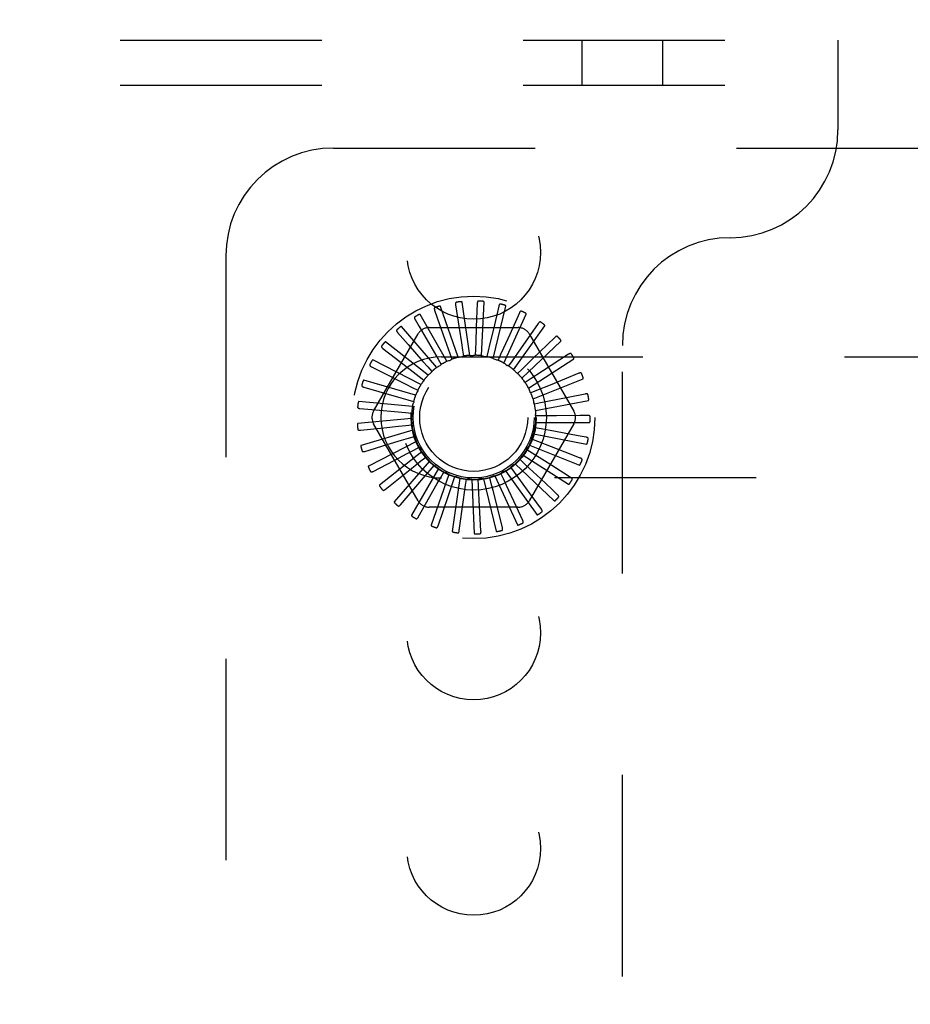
# Model space of a CAD drawing. Header units: inches. Extents: x 0 to 85, y 0 to 55.
# Tile 51 of 55: x 77.5 to 79.6, y 46.7 to 49. Entities that reach past the tile are written whole.
import ezdxf

# ---------------------------------------------------------------- set-up
doc = ezdxf.new("R2010")
doc.units = ezdxf.units.IN
doc.header["$LTSCALE"] = 4.675
doc.header["$MEASUREMENT"] = 0
doc.linetypes.add('HIDDEN', pattern=[0.2, 0.1, -0.1])
doc.layers.get('0').update_dxf_attribs({"linetype": 'CONTINUOUS'})
doc.layers.add('DEFAULT_2', color=8, linetype='HIDDEN')
doc.layers.add('DIMENSIONS', color=7, linetype='CONTINUOUS')
doc.styles.get("Standard").update_dxf_attribs({"font": 'arial.ttf'})
doc.dimstyles.new('DIMSTYLE_1', dxfattribs={"dimtxt": 0.375, "dimasz": 0.5, "dimexe": 0.09, "dimexo": 0.07, "dimgap": 0.0375, "dimtad": 0, "dimtih": 1, "dimtoh": 1, "dimzin": 4, "dimdsep": 46, "dimtxsty": 'Standard', "dimblk": '_FILLED', "dimblk1": '_FILLED', "dimblk2": '_FILLED', "dimcen": 0.09, "dimadec": 3, "dimazin": 1, "dimtfac": 1, "dimtdec": 3, "dimtofl": 0, "dimtmove": 0, "dimatfit": 3, "dimldrblk": '_FILLED', "dimfxl": 0, "dimtolj": 1, "dimtzin": 4, "dimarcsym": 0})

# ---------------------------------------------------------------- blocks, each defined once
blk = doc.blocks.new('_FILLED')
at = {"color": 0, "linetype": 'ByBlock'}
blk.add_solid([(0, 0), (-1, 0.2), (-1, -0.2)], dxfattribs=at)
blk = doc.blocks.new('*D11')
at = {"layer": 'DIMENSIONS', "color": 2, "linetype": 'Continuous'}
for p, q in [((81.8574, 51.824), (82.8743, 51.824)), ((82.4243, 51.824), (82.4243, 49.574)), ((82.4243, 46.574), (82.4243, 48.824)), ((71.9324, 46.574), (82.8743, 46.574))]:
    blk.add_line(p, q, dxfattribs=at)
at = {"layer": 'DIMENSIONS', "color": 2, "linetype": 'Continuous', "xscale": 0.5, "yscale": 0.5, "zscale": 0.5}
for p, rotation in [((82.4243, 51.824), 90), ((82.4243, 46.574), 270)]:
    blk.add_blockref('_FILLED', p, dxfattribs=dict(at, rotation=rotation))
at = {"layer": 'DIMENSIONS', "color": 2, "linetype": 'Continuous', "insert": (82.4243, 49.3865), "char_height": 0.375, "width": 1.019052, "attachment_point": 2, "line_spacing_factor": 0.9}
blk.add_mtext('5.25', dxfattribs=at)

msp = doc.modelspace()

# ---------------------------------------------------------------- linework, layer by layer
at = {"layer": 'DEFAULT_2', "color": 8, "linetype": 'HIDDEN'}
for p, q in [((63.7374, 48.949042), (79.4274, 48.949042)), ((78.83365, 48.845042), (78.83365, 48.949042)), ((79.02115, 48.845042), (79.02115, 48.949042)), ((79.4274, 48.949042), (79.4274, 48.741042)), ((63.7374, 48.845042), (79.4274, 48.845042)), ((78.2574, 48.699042), (81.5074, 48.699042)), ((78.0074, 48.449042), (78.0074, 44.699042)), ((78.573249, 48.218003), (78.555464, 48.341699)), ((78.590653, 48.338506), (78.588443, 48.283954)), ((78.600659, 48.217133), (78.606605, 48.34196)), ((78.491771, 48.322629), (78.497964, 48.305143)), ((78.54617, 48.213669), (78.505296, 48.331765)), ((78.540454, 48.335289), (78.548608, 48.281305)), ((78.627409, 48.211091), (78.656872, 48.332537)), ((78.640554, 48.332165), (78.62806, 48.279017)), ((78.688353, 48.316494), (78.666027, 48.266672)), ((78.446363, 48.300985), (78.455754, 48.284987)), ((78.5204, 48.204289), (78.457915, 48.312515)), ((78.497964, 48.305143), (78.515832, 48.254665)), ((78.652533, 48.200097), (78.704446, 48.313772)), ((78.732323, 48.292061), (78.690918, 48.233039)), ((78.405872, 48.271139), (78.430137, 48.243538)), ((78.496871, 48.190202), (78.415033, 48.284647)), ((78.455754, 48.284987), (78.482851, 48.238803)), ((78.478958, 48.282375), (78.685842, 48.282375)), ((78.675121, 48.184546), (78.74761, 48.286342)), ((78.350257, 48.088625), (78.453699, 48.267792)), ((78.476433, 48.171916), (78.378201, 48.249167)), ((78.515832, 48.254665), (78.527162, 48.222614)), ((78.694359, 48.165001), (78.784803, 48.25124)), ((78.711101, 48.267792), (78.814543, 48.088625)), ((78.770874, 48.259748), (78.719047, 48.209628)), ((78.371761, 48.234169), (78.400811, 48.211659)), ((78.482851, 48.238803), (78.500043, 48.209475)), ((78.556278, 48.230383), (78.558384, 48.21628)), ((78.586338, 48.232501), (78.585737, 48.218254)), ((78.616255, 48.228892), (78.612969, 48.215017)), ((78.690918, 48.233039), (78.671382, 48.205217)), ((78.9274, 44.907042), (78.9274, 48.241042)), ((78.459825, 48.150093), (78.348748, 48.207357)), ((78.500043, 48.209475), (78.50724, 48.197166)), ((78.5074, 48.214542), (81.1074, 48.214542)), ((78.527162, 48.222614), (78.5319, 48.209165)), ((78.644949, 48.219687), (78.639097, 48.206684)), ((78.671382, 48.205217), (78.663175, 48.193557)), ((78.719047, 48.209628), (78.694599, 48.186007)), ((78.70955, 48.142169), (78.81468, 48.209732)), ((78.802613, 48.220723), (78.742238, 48.181317)), ((78.345263, 48.191412), (78.378048, 48.174806)), ((78.4759, 48.191442), (78.485297, 48.180717)), ((78.694599, 48.186007), (78.684333, 48.17611)), ((78.742238, 48.181317), (78.713761, 48.16275)), ((78.447647, 48.125521), (78.32774, 48.160729)), ((78.455607, 48.169165), (78.466864, 48.160412)), ((78.713761, 48.16275), (78.701808, 48.154975)), ((78.720145, 48.116875), (78.836162, 48.163321)), ((78.826393, 48.176397), (78.759651, 48.149129)), ((78.327336, 48.144412), (78.362671, 48.134311)), ((78.439896, 48.14345), (78.452606, 48.136986)), ((78.728175, 48.136286), (78.714967, 48.130914)), ((78.759651, 48.149129), (78.728175, 48.136286)), ((78.44034, 48.099089), (78.315937, 48.110968)), ((78.429336, 48.115227), (78.443039, 48.111285)), ((78.725762, 48.090032), (78.848472, 48.113683)), ((78.841355, 48.128371), (78.805319, 48.121158)), ((78.318628, 48.09487), (78.355236, 48.091638)), ((78.737321, 48.107573), (78.723334, 48.104798)), ((78.438167, 48.071751), (78.313764, 48.059872)), ((78.424307, 48.085515), (78.438509, 48.084237)), ((78.740867, 48.077648), (78.726608, 48.07757)), ((78.774861, 48.077873), (78.740867, 48.077648)), ((78.828407, 48.078248), (78.774861, 48.077873)), ((78.846957, 48.078382), (78.828407, 48.078248)), ((78.319453, 48.044574), (78.373764, 48.05015)), ((78.441207, 48.044496), (78.3213, 48.009289)), ((78.453699, 47.880292), (78.350257, 48.059459)), ((78.424993, 48.055388), (78.43918, 48.056822)), ((78.814543, 48.059459), (78.711101, 47.880292)), ((78.738686, 48.047593), (78.724669, 48.050215)), ((78.726197, 48.062612), (78.851166, 48.062612)), ((78.772108, 48.04138), (78.738686, 48.047593)), ((78.824757, 48.031615), (78.772108, 48.04138)), ((78.44935, 48.018309), (78.338273, 47.961045)), ((78.431368, 48.025936), (78.445027, 48.030028)), ((78.730856, 48.018494), (78.717589, 48.023721)), ((78.721436, 48.035605), (78.844146, 48.011954)), ((78.762499, 48.006068), (78.730856, 48.018494)), ((78.842997, 48.028235), (78.824757, 48.031615)), ((78.329782, 47.995344), (78.382055, 48.011097)), ((78.443201, 47.998222), (78.455839, 48.004826)), ((78.458151, 48.002307), (78.45827, 48.002065)), ((78.717661, 47.991402), (78.705623, 47.999045)), ((78.711649, 48.009986), (78.827666, 47.96354)), ((78.812348, 47.986515), (78.762499, 48.006068)), ((78.349241, 47.948958), (78.397588, 47.97432)), ((78.462302, 47.994137), (78.364069, 47.916886)), ((78.479594, 47.972852), (78.397757, 47.878407)), ((78.460066, 47.973249), (78.471226, 47.982125)), ((78.699577, 47.967297), (78.689203, 47.97708)), ((78.69719, 47.986683), (78.802321, 47.91912)), ((78.74638, 47.973212), (78.717661, 47.991402)), ((78.791628, 47.944579), (78.74638, 47.973212)), ((78.829619, 47.979745), (78.812348, 47.986515)), ((78.500602, 47.955225), (78.438118, 47.846998)), ((78.481351, 47.951919), (78.49063, 47.962746)), ((78.6565, 47.950278), (78.728989, 47.848481)), ((78.677257, 47.94705), (78.668923, 47.95862)), ((78.678583, 47.966538), (78.769027, 47.880299)), ((78.377126, 47.907092), (78.419801, 47.941146)), ((78.524567, 47.941891), (78.483693, 47.823796)), ((78.506289, 47.935002), (78.513351, 47.94739)), ((81.1074, 47.933542), (78.5074, 47.933542)), ((78.550621, 47.933335), (78.532837, 47.809638)), ((78.533978, 47.923111), (78.538568, 47.936611)), ((78.563417, 47.916674), (78.565369, 47.9308)), ((78.577825, 47.929863), (78.583771, 47.805036)), ((78.593542, 47.915926), (78.592786, 47.930165)), ((78.605193, 47.931603), (78.634656, 47.810157)), ((78.623265, 47.920892), (78.619827, 47.934731)), ((78.631738, 47.938491), (78.683652, 47.824815)), ((78.65151, 47.931393), (78.645515, 47.944331)), ((78.763346, 47.907322), (78.737083, 47.932011)), ((78.807306, 47.934662), (78.791628, 47.944579)), ((78.412431, 47.871261), (78.44789, 47.912775)), ((78.523072, 47.890913), (78.533978, 47.923111)), ((78.558801, 47.882994), (78.563417, 47.916674)), ((78.595384, 47.881981), (78.593542, 47.915926)), ((78.739393, 47.861057), (78.707408, 47.905304)), ((78.776863, 47.894617), (78.763346, 47.907322)), ((78.453879, 47.842759), (78.48084, 47.890234)), ((78.499973, 47.822616), (78.523072, 47.890913)), ((78.549045, 47.81156), (78.558801, 47.882994)), ((78.599323, 47.809991), (78.595384, 47.881981)), ((78.685842, 47.865708), (78.478958, 47.865708)), ((78.648989, 47.817965), (78.63574, 47.87093)), ((78.696248, 47.835195), (78.680743, 47.868514))]:
    msp.add_line(p, q, dxfattribs=at)
for points in [[(78.54231, 48.341322), (78.541862, 48.341209), (78.541472, 48.341025), (78.541138, 48.340766), (78.540862, 48.340447), (78.540646, 48.340082), (78.540482, 48.339671), (78.540364, 48.339218), (78.540288, 48.338729), (78.540249, 48.338209), (78.540243, 48.337663), (78.540262, 48.337097), (78.540306, 48.336511), (78.540369, 48.335908), (78.540454, 48.335289)], [(78.555464, 48.341699), (78.555408, 48.341863), (78.555315, 48.342004), (78.555184, 48.342122), (78.555023, 48.342221), (78.554844, 48.342303), (78.554647, 48.342371), (78.554439, 48.342426), (78.554219, 48.342472), (78.553988, 48.342509), (78.553746, 48.342537), (78.553494, 48.342559), (78.553234, 48.342573), (78.552965, 48.342581), (78.552688, 48.342583), (78.552401, 48.342579), (78.552103, 48.342569), (78.551793, 48.342552), (78.551471, 48.342529), (78.551135, 48.342498), (78.550785, 48.342458)], [(78.593618, 48.344079), (78.593157, 48.344052), (78.592738, 48.343946), (78.592362, 48.343755), (78.59203, 48.343494), (78.591749, 48.343176), (78.59151, 48.342803), (78.591309, 48.342381), (78.591142, 48.341915), (78.591005, 48.341412), (78.590895, 48.340878), (78.590807, 48.340318), (78.590739, 48.339734), (78.590687, 48.33913), (78.590653, 48.338506)], [(78.606605, 48.34196), (78.606581, 48.342131), (78.606517, 48.342288), (78.60641, 48.342428), (78.606271, 48.342555), (78.60611, 48.34267), (78.60593, 48.342774), (78.605736, 48.342868), (78.605529, 48.342954), (78.605309, 48.343034), (78.605077, 48.343108), (78.604834, 48.343177), (78.604581, 48.34324), (78.604319, 48.343299), (78.604047, 48.343353), (78.603764, 48.343403), (78.603469, 48.34345), (78.603163, 48.343492), (78.602842, 48.34353), (78.602504, 48.343563), (78.602149, 48.343591)], [(78.492452, 48.328905), (78.492033, 48.328709), (78.491684, 48.328455), (78.491406, 48.328137), (78.491195, 48.327771), (78.491052, 48.327372), (78.490969, 48.326938), (78.490939, 48.32647), (78.490957, 48.325976), (78.491017, 48.325458), (78.491114, 48.324921), (78.49124, 48.324368), (78.491394, 48.323801), (78.49157, 48.323222), (78.491771, 48.322629)], [(78.505296, 48.331765), (78.50521, 48.331915), (78.505093, 48.332036), (78.504941, 48.332127), (78.504765, 48.332193), (78.504573, 48.33224), (78.504367, 48.332269), (78.504152, 48.332285), (78.503927, 48.332288), (78.503693, 48.33228), (78.50345, 48.332262), (78.5032, 48.332236), (78.502941, 48.332201), (78.502676, 48.332158), (78.502403, 48.332107), (78.502122, 48.332049), (78.501831, 48.331982), (78.501525, 48.331906), (78.501219, 48.331824), (78.500926, 48.331739), (78.500642, 48.331651)], [(78.64452, 48.337076), (78.644062, 48.337137), (78.643631, 48.337112), (78.643225, 48.336995), (78.64285, 48.336802), (78.642514, 48.336543), (78.642209, 48.336222), (78.641931, 48.335846), (78.641679, 48.33542), (78.64145, 48.334952), (78.641241, 48.334448), (78.641048, 48.333915), (78.640871, 48.333354), (78.640706, 48.332771), (78.640554, 48.332165)], [(78.656872, 48.332537), (78.65688, 48.33271), (78.656847, 48.332876), (78.656769, 48.333034), (78.656656, 48.333185), (78.65652, 48.333328), (78.656363, 48.333464), (78.65619, 48.333593), (78.656003, 48.333717), (78.655802, 48.333837), (78.655588, 48.333954), (78.655362, 48.334067), (78.655126, 48.334177), (78.65488, 48.334285), (78.654623, 48.33439), (78.654355, 48.334493), (78.654074, 48.334594), (78.653776, 48.334695), (78.653473, 48.334792), (78.653183, 48.334878), (78.652899, 48.334957)], [(78.693177, 48.320566), (78.692739, 48.320713), (78.692311, 48.32077), (78.69189, 48.320732), (78.691485, 48.320613), (78.691106, 48.320422), (78.690746, 48.320166), (78.690402, 48.319848), (78.690074, 48.319478), (78.68976, 48.319062), (78.689459, 48.318606), (78.689169, 48.318119), (78.688889, 48.317602), (78.688617, 48.317061), (78.688353, 48.316494)], [(78.704446, 48.313772), (78.704487, 48.31394), (78.704486, 48.314109), (78.704439, 48.31428), (78.704358, 48.314449), (78.704251, 48.314615), (78.704122, 48.314779), (78.703977, 48.314938), (78.703817, 48.315095), (78.703642, 48.315251), (78.703454, 48.315406), (78.703254, 48.31556), (78.703043, 48.315713), (78.702821, 48.315865), (78.702589, 48.316016), (78.702345, 48.316168), (78.702089, 48.316321), (78.70182, 48.316474), (78.701536, 48.316629), (78.701237, 48.316784), (78.700923, 48.31694)], [(78.445845, 48.307276), (78.44547, 48.307005), (78.445176, 48.306689), (78.444962, 48.306324), (78.444825, 48.305926), (78.44476, 48.305506), (78.44476, 48.305064), (78.44482, 48.304599), (78.444931, 48.304117), (78.445088, 48.30362), (78.445284, 48.303111), (78.445513, 48.302592), (78.445771, 48.302064), (78.446054, 48.301529), (78.446363, 48.300985)], [(78.457915, 48.312515), (78.457802, 48.312646), (78.457664, 48.312743), (78.457498, 48.312804), (78.457312, 48.312836), (78.457115, 48.312845), (78.456907, 48.312835), (78.456693, 48.31281), (78.456472, 48.31277), (78.456244, 48.312718), (78.456009, 48.312655), (78.455767, 48.312581), (78.45552, 48.312498), (78.455268, 48.312406), (78.45501, 48.312304), (78.454745, 48.312194), (78.454472, 48.312073), (78.45419, 48.311943), (78.4539, 48.311802), (78.4536, 48.311648), (78.453291, 48.311482)], [(78.73783, 48.295146), (78.737428, 48.295374), (78.737018, 48.29551), (78.736598, 48.295553), (78.736178, 48.295513), (78.735769, 48.295397), (78.735367, 48.295213), (78.73497, 48.294966), (78.734577, 48.294665), (78.73419, 48.294316), (78.733809, 48.293925), (78.733432, 48.293502), (78.733059, 48.293048), (78.732689, 48.292568), (78.732323, 48.292061)], [(78.404172, 48.277218), (78.403856, 48.276881), (78.403627, 48.276515), (78.403486, 48.276117), (78.403427, 48.275699), (78.403442, 48.275275), (78.403527, 48.274841), (78.403672, 48.274396), (78.403873, 48.273943), (78.404121, 48.273485), (78.40441, 48.273022), (78.404733, 48.272556), (78.405087, 48.272087), (78.405466, 48.271614), (78.405872, 48.271139)], [(78.415033, 48.284647), (78.414898, 48.284754), (78.414744, 48.284823), (78.414569, 48.284851), (78.414381, 48.284847), (78.414185, 48.284819), (78.413983, 48.28477), (78.413778, 48.284705), (78.413568, 48.284624), (78.413354, 48.28453), (78.413135, 48.284423), (78.412912, 48.284305), (78.412685, 48.284176), (78.412455, 48.284038), (78.41222, 48.28389), (78.411981, 48.283731), (78.411736, 48.283561), (78.411485, 48.28338), (78.411226, 48.283186), (78.410959, 48.282977), (78.410683, 48.282753)], [(78.548608, 48.281305), (78.553774, 48.247024), (78.556278, 48.230383)], [(78.588443, 48.283954), (78.587029, 48.249316), (78.586338, 48.232501)], [(78.62806, 48.279017), (78.620116, 48.245272), (78.616255, 48.228892)], [(78.74761, 48.286342), (78.747682, 48.2865), (78.747713, 48.286666), (78.747699, 48.286842), (78.747651, 48.287024), (78.747578, 48.287207), (78.747482, 48.287392), (78.74737, 48.287576), (78.747242, 48.287761), (78.7471, 48.287947), (78.746945, 48.288135), (78.746778, 48.288324), (78.746599, 48.288514), (78.74641, 48.288705), (78.746211, 48.288898), (78.746, 48.289093), (78.745778, 48.289291), (78.745538, 48.289496), (78.745293, 48.289698), (78.745054, 48.289888), (78.744818, 48.290068)], [(78.378201, 48.249167), (78.378047, 48.249246), (78.377883, 48.249285), (78.377706, 48.249279), (78.377522, 48.24924), (78.377335, 48.249176), (78.377146, 48.249089), (78.376957, 48.248986), (78.376766, 48.248867), (78.376574, 48.248734), (78.376379, 48.248588), (78.376182, 48.24843), (78.375984, 48.24826), (78.375784, 48.248081), (78.375582, 48.247891), (78.375377, 48.24769), (78.375168, 48.247477), (78.374952, 48.247247), (78.374738, 48.247012), (78.374538, 48.246783), (78.374349, 48.246557)], [(78.666027, 48.266672), (78.65184, 48.23504), (78.644949, 48.219687)], [(78.776865, 48.261735), (78.776513, 48.262035), (78.776137, 48.262246), (78.775733, 48.262368), (78.775312, 48.262408), (78.77489, 48.262372), (78.77446, 48.262267), (78.774023, 48.2621), (78.77358, 48.261878), (78.773134, 48.261609), (78.772686, 48.261298), (78.772236, 48.260953), (78.771784, 48.260577), (78.77133, 48.260176), (78.770874, 48.259748)], [(78.784803, 48.25124), (78.784903, 48.25138), (78.784965, 48.251538), (78.784985, 48.251713), (78.784972, 48.251901), (78.784935, 48.252095), (78.784876, 48.252295), (78.7848, 48.252496), (78.78471, 48.252702), (78.784606, 48.252912), (78.784489, 48.253125), (78.78436, 48.253343), (78.784221, 48.253563), (78.784072, 48.253786), (78.783912, 48.254014), (78.783742, 48.254245), (78.783561, 48.254482), (78.783369, 48.254724), (78.783163, 48.254973), (78.782942, 48.255229), (78.782707, 48.255492)], [(78.368942, 48.239817), (78.368695, 48.239426), (78.368539, 48.239023), (78.368477, 48.238605), (78.368497, 48.238184), (78.368593, 48.23777), (78.368758, 48.23736), (78.368985, 48.236951), (78.369268, 48.236545), (78.369598, 48.236142), (78.36997, 48.235742), (78.370375, 48.235345), (78.370811, 48.234951), (78.371272, 48.234559), (78.371761, 48.234169)], [(78.430137, 48.243538), (78.464797, 48.204088), (78.4759, 48.191442)], [(78.348748, 48.207357), (78.348582, 48.207406), (78.348414, 48.207413), (78.348241, 48.207374), (78.348068, 48.207301), (78.347897, 48.207202), (78.347727, 48.207081), (78.347561, 48.206944), (78.347397, 48.206791), (78.347233, 48.206624), (78.347069, 48.206444), (78.346906, 48.206251), (78.346743, 48.206047), (78.346581, 48.205834), (78.346418, 48.205609), (78.346255, 48.205372), (78.34609, 48.205124), (78.345924, 48.204862), (78.345756, 48.204586), (78.345587, 48.204294), (78.345416, 48.203987)], [(78.400811, 48.211659), (78.442311, 48.179481), (78.455607, 48.169165)], [(78.5204, 48.204289), (78.522492, 48.205054), (78.524594, 48.205786), (78.526703, 48.206485), (78.528821, 48.207151)], [(78.5319, 48.209165), (78.531474, 48.208712), (78.531009, 48.208304), (78.5305, 48.207938), (78.52996, 48.20762), (78.529402, 48.207359), (78.528821, 48.207151)], [(78.54617, 48.213669), (78.548369, 48.214024), (78.550571, 48.214345), (78.552775, 48.214632), (78.554981, 48.214886)], [(78.558384, 48.21628), (78.557881, 48.215916), (78.557347, 48.215604), (78.556777, 48.21534), (78.556187, 48.21513), (78.55559, 48.214979), (78.554981, 48.214886)], [(78.573249, 48.218003), (78.575476, 48.217935), (78.577699, 48.217833), (78.579917, 48.217698), (78.582131, 48.21753)], [(78.585737, 48.218254), (78.585174, 48.217993), (78.58459, 48.217787), (78.583981, 48.217636), (78.583362, 48.217541), (78.582747, 48.217506), (78.582131, 48.21753)], [(78.600659, 48.217133), (78.602833, 48.216645), (78.604996, 48.216124), (78.607149, 48.215572), (78.609291, 48.214987)], [(78.612969, 48.215017), (78.612366, 48.214867), (78.611755, 48.214775), (78.611128, 48.214741), (78.610502, 48.214766), (78.609892, 48.214848), (78.609291, 48.214987)], [(78.627409, 48.211091), (78.629451, 48.210201), (78.631477, 48.20928), (78.633486, 48.20833), (78.635479, 48.207351)], [(78.639097, 48.206684), (78.638476, 48.20665), (78.637858, 48.206676), (78.637236, 48.206762), (78.636626, 48.206904), (78.636043, 48.2071), (78.635479, 48.207351)], [(78.808873, 48.22154), (78.808583, 48.221901), (78.808254, 48.22218), (78.80788, 48.222376), (78.807475, 48.222495), (78.807053, 48.222539), (78.806611, 48.222518), (78.80615, 48.222437), (78.805673, 48.222303), (78.805185, 48.222122), (78.804685, 48.221902), (78.804178, 48.221648), (78.803663, 48.221365), (78.803142, 48.221057), (78.802613, 48.220723)], [(78.81468, 48.209732), (78.814805, 48.209852), (78.814896, 48.209994), (78.814948, 48.210163), (78.814971, 48.21035), (78.814971, 48.210547), (78.814951, 48.210754), (78.814916, 48.210967), (78.814865, 48.211186), (78.814803, 48.211412), (78.814728, 48.211643), (78.814643, 48.211881), (78.814548, 48.212124), (78.814444, 48.212372), (78.814331, 48.212625), (78.814208, 48.212884), (78.814075, 48.213151), (78.813931, 48.213425), (78.813776, 48.213709), (78.813607, 48.214003), (78.813425, 48.214307)], [(78.341426, 48.196424), (78.341258, 48.195993), (78.341181, 48.195568), (78.341199, 48.195146), (78.341298, 48.194736), (78.341471, 48.194348), (78.34171, 48.193977), (78.342011, 48.193618), (78.342365, 48.193272), (78.342766, 48.192939), (78.343206, 48.192617), (78.343679, 48.192304), (78.344182, 48.192), (78.34471, 48.191702), (78.345263, 48.191412)], [(78.485297, 48.180717), (78.48507, 48.180138), (78.48479, 48.179587), (78.484453, 48.179057), (78.48407, 48.178561), (78.483649, 48.178112), (78.483187, 48.177703)], [(78.496871, 48.190202), (78.498781, 48.191349), (78.500705, 48.192465), (78.502645, 48.193551), (78.504598, 48.194606)], [(78.50724, 48.197166), (78.506908, 48.196641), (78.506528, 48.196152), (78.506098, 48.195696), (78.505628, 48.195281), (78.505129, 48.19492), (78.504598, 48.194606)], [(78.652533, 48.200097), (78.654369, 48.198835), (78.656184, 48.197548), (78.657977, 48.196235), (78.659749, 48.194897)], [(78.663175, 48.193557), (78.662559, 48.193641), (78.661957, 48.193784), (78.661363, 48.193986), (78.660791, 48.194241), (78.660255, 48.194544), (78.659749, 48.194897)], [(78.675121, 48.184546), (78.676686, 48.18296), (78.678225, 48.181353), (78.679737, 48.179724), (78.681223, 48.178074)], [(78.684333, 48.17611), (78.683745, 48.17631), (78.683181, 48.176563), (78.682635, 48.176874), (78.682122, 48.177233), (78.681653, 48.177632), (78.681223, 48.178074)], [(78.32774, 48.160729), (78.327568, 48.160746), (78.327401, 48.160721), (78.327239, 48.16065), (78.327083, 48.160545), (78.326934, 48.160416), (78.32679, 48.160265), (78.326653, 48.160099), (78.326521, 48.159917), (78.326391, 48.159722), (78.326264, 48.159514), (78.326141, 48.159295), (78.326019, 48.159064), (78.3259, 48.158823), (78.325783, 48.158571), (78.325668, 48.158308), (78.325553, 48.158033), (78.325438, 48.157739), (78.325327, 48.157442), (78.325226, 48.157154), (78.325134, 48.156872)], [(78.378048, 48.174806), (78.424888, 48.151064), (78.439896, 48.14345)], [(78.459825, 48.150093), (78.461172, 48.151868), (78.462544, 48.153619), (78.463941, 48.155348), (78.465362, 48.157054)], [(78.466864, 48.160412), (78.46675, 48.159801), (78.466579, 48.159207), (78.466349, 48.158623), (78.466067, 48.158064), (78.465739, 48.157542), (78.465362, 48.157054)], [(78.476433, 48.171916), (78.478091, 48.173404), (78.47977, 48.174864), (78.481469, 48.176297), (78.483187, 48.177703)], [(78.694359, 48.165001), (78.695594, 48.16315), (78.6968, 48.161281), (78.697977, 48.159395), (78.699125, 48.157492)], [(78.701808, 48.154975), (78.701268, 48.155282), (78.700762, 48.155638), (78.700285, 48.156046), (78.699849, 48.156496), (78.699464, 48.156976), (78.699125, 48.157492)], [(78.832694, 48.176015), (78.832478, 48.176424), (78.832208, 48.17676), (78.831877, 48.177023), (78.831502, 48.177216), (78.831096, 48.17734), (78.830658, 48.177402), (78.83019, 48.17741), (78.829697, 48.177368), (78.829183, 48.177284), (78.828651, 48.177162), (78.828105, 48.177009), (78.827546, 48.176829), (78.826975, 48.176625), (78.826393, 48.176397)], [(78.836162, 48.163321), (78.836308, 48.163414), (78.836423, 48.163537), (78.836507, 48.163693), (78.836565, 48.163872), (78.836602, 48.164066), (78.836622, 48.164273), (78.836627, 48.164489), (78.836619, 48.164713), (78.8366, 48.164947), (78.836571, 48.165188), (78.836533, 48.165438), (78.836485, 48.165694), (78.83643, 48.165957), (78.836366, 48.166227), (78.836295, 48.166505), (78.836214, 48.166792), (78.836124, 48.167095), (78.836027, 48.167397), (78.835929, 48.167684), (78.835828, 48.167962)], [(78.32262, 48.148607), (78.322536, 48.148153), (78.322541, 48.147721), (78.322638, 48.14731), (78.322814, 48.146926), (78.323056, 48.146578), (78.323362, 48.146258), (78.323725, 48.145963), (78.324139, 48.145691), (78.324595, 48.14544), (78.325089, 48.145207), (78.325612, 48.144989), (78.326163, 48.144785), (78.326738, 48.144593), (78.327336, 48.144412)], [(78.362671, 48.134311), (78.413158, 48.119863), (78.429336, 48.115227)], [(78.447647, 48.125521), (78.448634, 48.127519), (78.44965, 48.129499), (78.450694, 48.13146), (78.451767, 48.133404)], [(78.452606, 48.136986), (78.45261, 48.136365), (78.452555, 48.135748), (78.452439, 48.135132), (78.452268, 48.134529), (78.452044, 48.133955), (78.451767, 48.133404)], [(78.70955, 48.142169), (78.710413, 48.140115), (78.711244, 48.138051), (78.712043, 48.135977), (78.712809, 48.133893)], [(78.714967, 48.130914), (78.714494, 48.131318), (78.714065, 48.131763), (78.713674, 48.132254), (78.713331, 48.132778), (78.713044, 48.133323), (78.712809, 48.133893)], [(78.315937, 48.110968), (78.315765, 48.110952), (78.315605, 48.110896), (78.31546, 48.110795), (78.315326, 48.110663), (78.315204, 48.110507), (78.315092, 48.110332), (78.314989, 48.110143), (78.314893, 48.10994), (78.314802, 48.109724), (78.314717, 48.109496), (78.314637, 48.109257), (78.314562, 48.109007), (78.314491, 48.108748), (78.314423, 48.108479), (78.31436, 48.108199), (78.3143, 48.107907), (78.314242, 48.107602), (78.314189, 48.107283), (78.314141, 48.10695), (78.314096, 48.106603)], [(78.443039, 48.111285), (78.44316, 48.110675), (78.443223, 48.11006), (78.443226, 48.109432), (78.443172, 48.108808), (78.443061, 48.108203), (78.442893, 48.107609)], [(78.720145, 48.116875), (78.720604, 48.114695), (78.721029, 48.112511), (78.721421, 48.110323), (78.721779, 48.108132)], [(78.805319, 48.121158), (78.753824, 48.110866), (78.737321, 48.107573)], [(78.847469, 48.126803), (78.847335, 48.127246), (78.847133, 48.127627), (78.846858, 48.127948), (78.846526, 48.128209), (78.846151, 48.128407), (78.845733, 48.128551), (78.845275, 48.128647), (78.844783, 48.1287), (78.844262, 48.128714), (78.843717, 48.128695), (78.843152, 48.128648), (78.842568, 48.128577), (78.84197, 48.128485), (78.841355, 48.128371)], [(78.848472, 48.113683), (78.848633, 48.113747), (78.84877, 48.113846), (78.848881, 48.113983), (78.848972, 48.114148), (78.849046, 48.114331), (78.849104, 48.114531), (78.84915, 48.114741), (78.849185, 48.114963), (78.84921, 48.115196), (78.849228, 48.115439), (78.849237, 48.115691), (78.849239, 48.115952), (78.849234, 48.11622), (78.849223, 48.116498), (78.849205, 48.116784), (78.849181, 48.117081), (78.84915, 48.11739), (78.849111, 48.117711), (78.849064, 48.118044), (78.849008, 48.11839)], [(78.313203, 48.098098), (78.313207, 48.097635), (78.313293, 48.097211), (78.313466, 48.096826), (78.313711, 48.096482), (78.314016, 48.096186), (78.314376, 48.09593), (78.314789, 48.095709), (78.315246, 48.09552), (78.315742, 48.09536), (78.31627, 48.095224), (78.316826, 48.09511), (78.317406, 48.095014), (78.318006, 48.094933), (78.318628, 48.09487)], [(78.355236, 48.091638), (78.407545, 48.087006), (78.424307, 48.085515)], [(78.44034, 48.099089), (78.440931, 48.101237), (78.441553, 48.103373), (78.442208, 48.105497), (78.442893, 48.107609)], [(78.723334, 48.104798), (78.722947, 48.105284), (78.722609, 48.105802), (78.722319, 48.106358), (78.722081, 48.106938), (78.721902, 48.107527), (78.721779, 48.108132)], [(78.725762, 48.090032), (78.7258, 48.087805), (78.725804, 48.08558), (78.725775, 48.083357), (78.725712, 48.081138)], [(78.438167, 48.071751), (78.438341, 48.073973), (78.438548, 48.076188), (78.438788, 48.078397), (78.439062, 48.080601)], [(78.438509, 48.084237), (78.438744, 48.083662), (78.438922, 48.08307), (78.439044, 48.082454), (78.439109, 48.081831), (78.439114, 48.081215), (78.439062, 48.080601)], [(78.726608, 48.07757), (78.72632, 48.078121), (78.726086, 48.078693), (78.725906, 48.079295), (78.725782, 48.079909), (78.725718, 48.080521), (78.725712, 48.081138)], [(78.852664, 48.075685), (78.852616, 48.076145), (78.85249, 48.076558), (78.852281, 48.076925), (78.852004, 48.077244), (78.851674, 48.077509), (78.85129, 48.07773), (78.850859, 48.077911), (78.850385, 48.078056), (78.849877, 48.078168), (78.849337, 48.078253), (78.848774, 48.078314), (78.848187, 48.078354), (78.847582, 48.078377), (78.846957, 48.078382)], [(78.851166, 48.062612), (78.851336, 48.062644), (78.851488, 48.062715), (78.851624, 48.062828), (78.851744, 48.062972), (78.851851, 48.063138), (78.851946, 48.063322), (78.85203, 48.06352), (78.852107, 48.063731), (78.852176, 48.063954), (78.852239, 48.064188), (78.852296, 48.064433), (78.852347, 48.064688), (78.852393, 48.064952), (78.852435, 48.065226), (78.852472, 48.065509), (78.852504, 48.065805), (78.852532, 48.066119), (78.852555, 48.066433), (78.85257, 48.066729), (78.85258, 48.067011)], [(78.313764, 48.059872), (78.313598, 48.059824), (78.313453, 48.059739), (78.313329, 48.059614), (78.313223, 48.059459), (78.313132, 48.059284), (78.313055, 48.059091), (78.31299, 48.058886), (78.312934, 48.058669), (78.312886, 48.05844), (78.312846, 48.0582), (78.312812, 48.057951), (78.312785, 48.057692), (78.312764, 48.057425), (78.312749, 48.057149), (78.31274, 48.056863), (78.312735, 48.056565), (78.312737, 48.056252), (78.312745, 48.055934), (78.312758, 48.055624), (78.312777, 48.055317)], [(78.313515, 48.046715), (78.313607, 48.046262), (78.313771, 48.045864), (78.314014, 48.045518), (78.31432, 48.045227), (78.314675, 48.044994), (78.315077, 48.044811), (78.315524, 48.044672), (78.316009, 48.044573), (78.316526, 48.044509), (78.317071, 48.044476), (78.317638, 48.044469), (78.318225, 48.044484), (78.31883, 48.044519), (78.319453, 48.044574)], [(78.373764, 48.05015), (78.408251, 48.05368), (78.424993, 48.055388)], [(78.43918, 48.056822), (78.439519, 48.056301), (78.439806, 48.055753), (78.440042, 48.055172), (78.440224, 48.054572), (78.440346, 48.053969), (78.440411, 48.053355)], [(78.441207, 48.044496), (78.440957, 48.04671), (78.440741, 48.048925), (78.440559, 48.05114), (78.440411, 48.053355)], [(78.724669, 48.050215), (78.724491, 48.05081), (78.72437, 48.051417), (78.724307, 48.052041), (78.724302, 48.052667), (78.724354, 48.053281), (78.724465, 48.053887)], [(78.726197, 48.062612), (78.725813, 48.060417), (78.725396, 48.058232), (78.724947, 48.056055), (78.724465, 48.053888)], [(78.382055, 48.011097), (78.415252, 48.02109), (78.431368, 48.025936)], [(78.445027, 48.030028), (78.445459, 48.029581), (78.445844, 48.029098), (78.446186, 48.028572), (78.446478, 48.028017), (78.446712, 48.027448), (78.446892, 48.026858)], [(78.44935, 48.018309), (78.448686, 48.020436), (78.448055, 48.02257), (78.447457, 48.02471), (78.446892, 48.026858)], [(78.717589, 48.023721), (78.717526, 48.024339), (78.717522, 48.024957), (78.717579, 48.025582), (78.717692, 48.026199), (78.71786, 48.026791), (78.718084, 48.027366)], [(78.721436, 48.035605), (78.720643, 48.033522), (78.71982, 48.031455), (78.718967, 48.029403), (78.718084, 48.027366)], [(78.848091, 48.024508), (78.848131, 48.024968), (78.848085, 48.025397), (78.84795, 48.025797), (78.847738, 48.026163), (78.847464, 48.026486), (78.847129, 48.026775), (78.84674, 48.027035), (78.846302, 48.027267), (78.845824, 48.027473), (78.84531, 48.027658), (78.844769, 48.027825), (78.8442, 48.027976), (78.84361, 48.028113), (78.842997, 48.028235)], [(78.3213, 48.009289), (78.321146, 48.00921), (78.321019, 48.009098), (78.320921, 48.008951), (78.320847, 48.008778), (78.320791, 48.008589), (78.320752, 48.008384), (78.320726, 48.008171), (78.320713, 48.007946), (78.320709, 48.007712), (78.320715, 48.007469), (78.32073, 48.007217), (78.320753, 48.006957), (78.320783, 48.00669), (78.32082, 48.006415), (78.320865, 48.006131), (78.320918, 48.005838), (78.320979, 48.005529), (78.321047, 48.005218), (78.321117, 48.004923), (78.321192, 48.004636)], [(78.323545, 47.996323), (78.323721, 47.995896), (78.323959, 47.995535), (78.324263, 47.995241), (78.324618, 47.995014), (78.32501, 47.994852), (78.32544, 47.994748), (78.325905, 47.994696), (78.3264, 47.99469), (78.32692, 47.994726), (78.327461, 47.994797), (78.328019, 47.994897), (78.328593, 47.995023), (78.32918, 47.995172), (78.329782, 47.995344)], [(78.397588, 47.97432), (78.428294, 47.990414), (78.443201, 47.998222)], [(78.455839, 48.004826), (78.45631, 48.004498), (78.456748, 48.004131), (78.457157, 48.003722), (78.45753, 48.003279), (78.45786, 48.002808), (78.458151, 48.002307)], [(78.462302, 47.994137), (78.461596, 47.995441), (78.460904, 47.996753), (78.460226, 47.998071), (78.45956, 47.999396), (78.458909, 48.000727), (78.45827, 48.002065)], [(78.705623, 47.999045), (78.705678, 47.999664), (78.705791, 48.000272), (78.705965, 48.000875), (78.706193, 48.001459), (78.70647, 48.002009), (78.706798, 48.002531)], [(78.711649, 48.009986), (78.710476, 48.008092), (78.709277, 48.006218), (78.708051, 48.004364), (78.706798, 48.002531)], [(78.844146, 48.011954), (78.844319, 48.011954), (78.844483, 48.011995), (78.844637, 48.012081), (78.844783, 48.0122), (78.844919, 48.012343), (78.845048, 48.012507), (78.845168, 48.012685), (78.845283, 48.012878), (78.845394, 48.013085), (78.8455, 48.013304), (78.845602, 48.013534), (78.845701, 48.013776), (78.845797, 48.014027), (78.845889, 48.014288), (78.845979, 48.014561), (78.846067, 48.014846), (78.846153, 48.015144), (78.846236, 48.015456), (78.846316, 48.015784), (78.846394, 48.016128)], [(78.419801, 47.941146), (78.446905, 47.96276), (78.460066, 47.973249)], [(78.471226, 47.982125), (78.471792, 47.98187), (78.47233, 47.981564), (78.472843, 47.981203), (78.47332, 47.980797), (78.473749, 47.980355), (78.474135, 47.979874)], [(78.479594, 47.972852), (78.478188, 47.974579), (78.476809, 47.976325), (78.475458, 47.97809), (78.474135, 47.979874)], [(78.689203, 47.97708), (78.689376, 47.977682), (78.689602, 47.978257), (78.689882, 47.97881), (78.690213, 47.979334), (78.69059, 47.979823), (78.691016, 47.980281)], [(78.69719, 47.986683), (78.695681, 47.985045), (78.694148, 47.983432), (78.692594, 47.981844), (78.691016, 47.980281)], [(78.833915, 47.97512), (78.834042, 47.975565), (78.834078, 47.975995), (78.83402, 47.976414), (78.833882, 47.976812), (78.833674, 47.977182), (78.8334, 47.977529), (78.833066, 47.977858), (78.832681, 47.978168), (78.83225, 47.978462), (78.831781, 47.97874), (78.831281, 47.979007), (78.830751, 47.979262), (78.830198, 47.979508), (78.829619, 47.979745)], [(78.338273, 47.961045), (78.338137, 47.960939), (78.338033, 47.960805), (78.337965, 47.960642), (78.337924, 47.960458), (78.337906, 47.960262), (78.337906, 47.960054), (78.337921, 47.959839), (78.33795, 47.959616), (78.337991, 47.959386), (78.338043, 47.959148), (78.338105, 47.958903), (78.338177, 47.958652), (78.338257, 47.958396), (78.338346, 47.958133), (78.338444, 47.957863), (78.338551, 47.957585), (78.338667, 47.957298), (78.338795, 47.957001), (78.338934, 47.956694), (78.339085, 47.956377)], [(78.44789, 47.912775), (78.470414, 47.939129), (78.481351, 47.951919)], [(78.49063, 47.962746), (78.491235, 47.962604), (78.49182, 47.962405), (78.492393, 47.962147), (78.492938, 47.961839), (78.493443, 47.961486), (78.493913, 47.961087)], [(78.500602, 47.955225), (78.498894, 47.956655), (78.497209, 47.958108), (78.495549, 47.959586), (78.493913, 47.961087)], [(78.6565, 47.950278), (78.654489, 47.949318), (78.652467, 47.948389), (78.650434, 47.947493), (78.648388, 47.946628)], [(78.668923, 47.95862), (78.669204, 47.959174), (78.669535, 47.959696), (78.66992, 47.960192), (78.670349, 47.960649), (78.67081, 47.961057), (78.671309, 47.961419)], [(78.678583, 47.966538), (78.676791, 47.965215), (78.674981, 47.96392), (78.673154, 47.962655), (78.671309, 47.961419)], [(78.737083, 47.932011), (78.711831, 47.955764), (78.699577, 47.967297)], [(78.827666, 47.96354), (78.827836, 47.963507), (78.828004, 47.963516), (78.828172, 47.963572), (78.828338, 47.963661), (78.828499, 47.963776), (78.828656, 47.963912), (78.828808, 47.964064), (78.828957, 47.964232), (78.829105, 47.964414), (78.82925, 47.964609), (78.829395, 47.964816), (78.829537, 47.965035), (78.829679, 47.965263), (78.829819, 47.965503), (78.829959, 47.965753), (78.830099, 47.966016), (78.83024, 47.966292), (78.830381, 47.966583), (78.830522, 47.966891), (78.830663, 47.967215)], [(78.342932, 47.948739), (78.343185, 47.948352), (78.343487, 47.948043), (78.343841, 47.947813), (78.344233, 47.947656), (78.344649, 47.947571), (78.345091, 47.947551), (78.345557, 47.947588), (78.346045, 47.947676), (78.346548, 47.947809), (78.347067, 47.947982), (78.347596, 47.948185), (78.348135, 47.948418), (78.348683, 47.948675), (78.349241, 47.948958)], [(78.48084, 47.890234), (78.49797, 47.920374), (78.506289, 47.935002)], [(78.513351, 47.94739), (78.513972, 47.947364), (78.514585, 47.94728), (78.515195, 47.947135), (78.515789, 47.946935), (78.516352, 47.946685), (78.516889, 47.946382)], [(78.524567, 47.941891), (78.522618, 47.942972), (78.520689, 47.944081), (78.518779, 47.945218), (78.516889, 47.946382)], [(78.538568, 47.936611), (78.539182, 47.936703), (78.5398, 47.936737), (78.540427, 47.93671), (78.541048, 47.936626), (78.541648, 47.936487), (78.542232, 47.936291)], [(78.550621, 47.933335), (78.548504, 47.934027), (78.5464, 47.934751), (78.544309, 47.935505), (78.542232, 47.936291)], [(78.565369, 47.9308), (78.565955, 47.931006), (78.566555, 47.931156), (78.567176, 47.931249), (78.567801, 47.931284), (78.568417, 47.93126), (78.569028, 47.931178)], [(78.577825, 47.929863), (78.575614, 47.930143), (78.573411, 47.930455), (78.571216, 47.9308), (78.569028, 47.931178)], [(78.592786, 47.930165), (78.593322, 47.930479), (78.593883, 47.930739), (78.594475, 47.930948), (78.595082, 47.931101), (78.595691, 47.931194), (78.596307, 47.93123)], [(78.605193, 47.931603), (78.60297, 47.931459), (78.600748, 47.931349), (78.598527, 47.931272), (78.596307, 47.93123)], [(78.619827, 47.934731), (78.620294, 47.93514), (78.620796, 47.935502), (78.621337, 47.935819), (78.621905, 47.936084), (78.622485, 47.936291), (78.623083, 47.936442)], [(78.631738, 47.938491), (78.629582, 47.937929), (78.627421, 47.9374), (78.625255, 47.936904), (78.623083, 47.936442)], [(78.645515, 47.944331), (78.645896, 47.944822), (78.64632, 47.945272), (78.646792, 47.945686), (78.6473, 47.946054), (78.64783, 47.946367), (78.648388, 47.946628)], [(78.680743, 47.868514), (78.6586, 47.916131), (78.65151, 47.931393)], [(78.707408, 47.905304), (78.687108, 47.933406), (78.677257, 47.94705)], [(78.810649, 47.929309), (78.810857, 47.929721), (78.810974, 47.930136), (78.810997, 47.930558), (78.810937, 47.930976), (78.810802, 47.931378), (78.810599, 47.931771), (78.810334, 47.932157), (78.810014, 47.932535), (78.809647, 47.932904), (78.809239, 47.933267), (78.808798, 47.933623), (78.808326, 47.933974), (78.807829, 47.93432), (78.807306, 47.934662)], [(78.364069, 47.916886), (78.363956, 47.916756), (78.36388, 47.916605), (78.363843, 47.916432), (78.363838, 47.916244), (78.363857, 47.916047), (78.363897, 47.915843), (78.363952, 47.915635), (78.364023, 47.915422), (78.364107, 47.915203), (78.364203, 47.914979), (78.36431, 47.914751), (78.364428, 47.914518), (78.364555, 47.914281), (78.364692, 47.91404), (78.364839, 47.913794), (78.364997, 47.913541), (78.365169, 47.913276), (78.365347, 47.913013), (78.365523, 47.912765), (78.365699, 47.912526)], [(78.370973, 47.905684), (78.371295, 47.905352), (78.371649, 47.905105), (78.372041, 47.904946), (78.372455, 47.904867), (78.37288, 47.904862), (78.373317, 47.904926), (78.373768, 47.90505), (78.37423, 47.905229), (78.374699, 47.905455), (78.375175, 47.905722), (78.375656, 47.906022), (78.376142, 47.906353), (78.376632, 47.906709), (78.377126, 47.907092)], [(78.63574, 47.87093), (78.627338, 47.904564), (78.623265, 47.920892)], [(78.802321, 47.91912), (78.802481, 47.919056), (78.802649, 47.919033), (78.802824, 47.919055), (78.803004, 47.919112), (78.803183, 47.919194), (78.803363, 47.919298), (78.803542, 47.919419), (78.80372, 47.919555), (78.803899, 47.919706), (78.804079, 47.91987), (78.80426, 47.920046), (78.804442, 47.920233), (78.804624, 47.920431), (78.804807, 47.92064), (78.804992, 47.920859), (78.805179, 47.921091), (78.805372, 47.92134), (78.805563, 47.921594), (78.80574, 47.921841), (78.805908, 47.922085)], [(78.769027, 47.880299), (78.769173, 47.880206), (78.769333, 47.880152), (78.769509, 47.88014), (78.769696, 47.880162), (78.769888, 47.880209), (78.770085, 47.880277), (78.770283, 47.880362), (78.770484, 47.880462), (78.770688, 47.880576), (78.770896, 47.880703), (78.771107, 47.880842), (78.771321, 47.880991), (78.771537, 47.881151), (78.771756, 47.881321), (78.771979, 47.881502), (78.772207, 47.881694), (78.77244, 47.881898), (78.772679, 47.882115), (78.772923, 47.882347), (78.773173, 47.882594)], [(78.779133, 47.888727), (78.779416, 47.889093), (78.77961, 47.889479), (78.779711, 47.889889), (78.779731, 47.89031), (78.779675, 47.890731), (78.77955, 47.891155), (78.779363, 47.891584), (78.77912, 47.892016), (78.778829, 47.892448), (78.778497, 47.892881), (78.778132, 47.893315), (78.777735, 47.893748), (78.777313, 47.894183), (78.776863, 47.894617)], [(78.397757, 47.878407), (78.39767, 47.878257), (78.397624, 47.878095), (78.397621, 47.877918), (78.397651, 47.877732), (78.397707, 47.877543), (78.397785, 47.87735), (78.397879, 47.877156), (78.397988, 47.87696), (78.398112, 47.876761), (78.398249, 47.87656), (78.398397, 47.876356), (78.398557, 47.876149), (78.398727, 47.875941), (78.398907, 47.87573), (78.399098, 47.875516), (78.399301, 47.875297), (78.399516, 47.875074), (78.399745, 47.874846), (78.399988, 47.874613), (78.400247, 47.874374)], [(78.406656, 47.868714), (78.407033, 47.868449), (78.407427, 47.868274), (78.407842, 47.868192), (78.408264, 47.868191), (78.408682, 47.868267), (78.4091, 47.868412), (78.409519, 47.86862), (78.409939, 47.868883), (78.410357, 47.869193), (78.410774, 47.869546), (78.41119, 47.869932), (78.411604, 47.870349), (78.412018, 47.870791), (78.412431, 47.871261)], [(78.740507, 47.854844), (78.740854, 47.85515), (78.741117, 47.855492), (78.741295, 47.855875), (78.741394, 47.856285), (78.741418, 47.856709), (78.741376, 47.857149), (78.741273, 47.857606), (78.741116, 47.858075), (78.740913, 47.858555), (78.740669, 47.859043), (78.740392, 47.859538), (78.740084, 47.860039), (78.739752, 47.860545), (78.739393, 47.861057)], [(78.438118, 47.846998), (78.438061, 47.846835), (78.438046, 47.846667), (78.438077, 47.846493), (78.438142, 47.846316), (78.438232, 47.84614), (78.438345, 47.845966), (78.438474, 47.845793), (78.438619, 47.845622), (78.438778, 47.84545), (78.43895, 47.845278), (78.439135, 47.845105), (78.439331, 47.844933), (78.439537, 47.844761), (78.439754, 47.844588), (78.439982, 47.844413), (78.440222, 47.844237), (78.440476, 47.844059), (78.440743, 47.843878), (78.441028, 47.843694), (78.441329, 47.843508)], [(78.448691, 47.839164), (78.449113, 47.838976), (78.449533, 47.838879), (78.449956, 47.838876), (78.45037, 47.838956), (78.450766, 47.83911), (78.451148, 47.839332), (78.451521, 47.839615), (78.451883, 47.839953), (78.452235, 47.840337), (78.452578, 47.840762), (78.452912, 47.841219), (78.45324, 47.841707), (78.453563, 47.842219), (78.453879, 47.842759)], [(78.696167, 47.828883), (78.696565, 47.829118), (78.696888, 47.829404), (78.697135, 47.829747), (78.69731, 47.830131), (78.697414, 47.830542), (78.697456, 47.830982), (78.697441, 47.83145), (78.697376, 47.831941), (78.697267, 47.83245), (78.69712, 47.832976), (78.696942, 47.833514), (78.696735, 47.834064), (78.696504, 47.834624), (78.696248, 47.835195)], [(78.728989, 47.848481), (78.729114, 47.848362), (78.729261, 47.848278), (78.729432, 47.848234), (78.72962, 47.84822), (78.729817, 47.848229), (78.730023, 47.848259), (78.730233, 47.848305), (78.73045, 47.848365), (78.730672, 47.848438), (78.7309, 47.848524), (78.731133, 47.84862), (78.731371, 47.848726), (78.731614, 47.848842), (78.731861, 47.848968), (78.732115, 47.849103), (78.732375, 47.849249), (78.732647, 47.849408), (78.732918, 47.849573), (78.733175, 47.849737), (78.733422, 47.849901)], [(78.483693, 47.823796), (78.483669, 47.823625), (78.483686, 47.823457), (78.483749, 47.823291), (78.483846, 47.82313), (78.483968, 47.822975), (78.484112, 47.822825), (78.484271, 47.82268), (78.484446, 47.822539), (78.484635, 47.8224), (78.484837, 47.822264), (78.48505, 47.822129), (78.485275, 47.821997), (78.48551, 47.821867), (78.485756, 47.821738), (78.486013, 47.82161), (78.486282, 47.821483), (78.48657, 47.821354), (78.486862, 47.821229), (78.487144, 47.821114), (78.487421, 47.821009)], [(78.495557, 47.818104), (78.496008, 47.817999), (78.496439, 47.817983), (78.496855, 47.818061), (78.497246, 47.818218), (78.497605, 47.818444), (78.497939, 47.818734), (78.498252, 47.819082), (78.498543, 47.819482), (78.498816, 47.819926), (78.499072, 47.820408), (78.499314, 47.820921), (78.499544, 47.821462), (78.499764, 47.822026), (78.499973, 47.822616)], [(78.647714, 47.811783), (78.648149, 47.811938), (78.648521, 47.812158), (78.648828, 47.812448), (78.649073, 47.812792), (78.649253, 47.813176), (78.649377, 47.8136), (78.649451, 47.814062), (78.64948, 47.814557), (78.64947, 47.815077), (78.649425, 47.815621), (78.649352, 47.816184), (78.649252, 47.816763), (78.649132, 47.817357), (78.648989, 47.817965)], [(78.683652, 47.824815), (78.683752, 47.824674), (78.683881, 47.824564), (78.68404, 47.824488), (78.684222, 47.824439), (78.684417, 47.824411), (78.684625, 47.824401), (78.684841, 47.824406), (78.685064, 47.824425), (78.685297, 47.824455), (78.685537, 47.824495), (78.685784, 47.824546), (78.686038, 47.824605), (78.686298, 47.824673), (78.686565, 47.824749), (78.686839, 47.824834), (78.687122, 47.824928), (78.687414, 47.825031), (78.687717, 47.825144), (78.688031, 47.825269), (78.688357, 47.825406)], [(78.532837, 47.809638), (78.532845, 47.809465), (78.532893, 47.809303), (78.532986, 47.809153), (78.533112, 47.809013), (78.533262, 47.808884), (78.533431, 47.808764), (78.533615, 47.808651), (78.533814, 47.808546), (78.534025, 47.808445), (78.534249, 47.80835), (78.534484, 47.808258), (78.53473, 47.808171), (78.534985, 47.808088), (78.535251, 47.808008), (78.535528, 47.807931), (78.535817, 47.807857), (78.536118, 47.807785), (78.536434, 47.807717), (78.536765, 47.807652), (78.53711, 47.807592)], [(78.545564, 47.806294), (78.546025, 47.806277), (78.546452, 47.806342), (78.546845, 47.806497), (78.5472, 47.806726), (78.54751, 47.807015), (78.547783, 47.807363), (78.548024, 47.807765), (78.548234, 47.808213), (78.548418, 47.8087), (78.548578, 47.809222), (78.548719, 47.809771), (78.548843, 47.810346), (78.548951, 47.810942), (78.549045, 47.81156)], [(78.583771, 47.805036), (78.583812, 47.804868), (78.58389, 47.804718), (78.58401, 47.804589), (78.58416, 47.804475), (78.584331, 47.804376), (78.584521, 47.80429), (78.584722, 47.804215), (78.584937, 47.804149), (78.585164, 47.80409), (78.585402, 47.804039), (78.58565, 47.803993), (78.585908, 47.803954), (78.586174, 47.803921), (78.586451, 47.803892), (78.586737, 47.803869), (78.587034, 47.803851), (78.58735, 47.803838), (78.587667, 47.803831), (78.587971, 47.803829), (78.588267, 47.803834)], [(78.596901, 47.804162), (78.597358, 47.804232), (78.597764, 47.804377), (78.598121, 47.804603), (78.598426, 47.804895), (78.598676, 47.805238), (78.598878, 47.805631), (78.599038, 47.806071), (78.59916, 47.806551), (78.599248, 47.807064), (78.599307, 47.807607), (78.599342, 47.808173), (78.599354, 47.80876), (78.599348, 47.809366), (78.599323, 47.809991)], [(78.634656, 47.810157), (78.634728, 47.809999), (78.634833, 47.809867), (78.634975, 47.809763), (78.635144, 47.80968), (78.635331, 47.809615), (78.635533, 47.809566), (78.635745, 47.80953), (78.635969, 47.809506), (78.636203, 47.809492), (78.636446, 47.809486), (78.636698, 47.809489), (78.636959, 47.809499), (78.637227, 47.809516), (78.637503, 47.809541), (78.637789, 47.809572), (78.638084, 47.809611), (78.638391, 47.809657), (78.63871, 47.80971), (78.639042, 47.809774), (78.639387, 47.809846)]]:
    msp.add_lwpolyline(points, dxfattribs=at)
for centre, radius in [((78.5824, 48.456742), 0.155), ((78.5824, 48.074042), 0.28125), ((78.5824, 48.074042), 0.1685), ((78.5824, 48.074042), 0.14525), ((78.5824, 48.074042), 0.1405), ((78.5824, 48.074042), 0.12525), ((78.5824, 47.573942), 0.155), ((78.5824, 47.073942), 0.155)]:
    msp.add_circle(centre, radius, dxfattribs=at)
for centre, radius, start, end in [((79.1774, 48.741042), 0.25, 270, 360), ((78.2574, 48.449042), 0.25, 90, 180), ((79.1774, 48.241042), 0.25, 90, 180), ((78.5824, 48.074042), 0.27027, 96.717386, 98.530218), ((78.5824, 48.074042), 0.27027, 85.809474, 87.620993), ((78.5824, 48.074042), 0.27027, 107.607887, 109.439281), ((78.5824, 48.074042), 0.27027, 74.879826, 76.712086), ((78.5824, 48.074042), 0.27027, 63.989761, 65.802861), ((78.5824, 48.074042), 0.27027, 118.535285, 120.348303), ((78.5824, 48.074042), 0.27027, 53.06246, 54.893799), ((78.5824, 48.074042), 0.27027, 129.445696, 131.25754), ((78.478958, 48.253209), 0.029167, 90, 150), ((78.685842, 48.253209), 0.029167, 30, 90), ((78.5824, 48.074042), 0.27027, 140.334615, 142.166451), ((78.5824, 48.074042), 0.27027, 42.172081, 43.984776), ((78.5824, 48.074042), 0.27027, 151.262711, 153.075659), ((78.5074, 48.074042), 0.1405, 90, 270), ((78.5824, 48.074042), 0.144251, 115.455282, 121.401528), ((78.5824, 48.074042), 0.144251, 104.546191, 110.492437), ((78.5824, 48.074042), 0.144251, 93.6371, 99.583347), ((78.5824, 48.074042), 0.144251, 82.728009, 88.674256), ((78.5824, 48.074042), 0.144251, 71.818918, 77.765165), ((78.5824, 48.074042), 0.144251, 60.909827, 66.856074), ((78.5824, 48.074042), 0.27027, 31.263694, 33.075539), ((78.5824, 48.074042), 0.144251, 126.364372, 132.310619), ((78.5824, 48.074042), 0.144251, 50.000736, 55.946983), ((78.5824, 48.074042), 0.27027, 162.153276, 163.98476), ((78.5824, 48.074042), 0.144251, 137.273463, 143.21971), ((78.5824, 48.074042), 0.144251, 39.091645, 45.037892), ((78.5824, 48.074042), 0.144251, 28.182554, 34.128801), ((78.5824, 48.074042), 0.27027, 20.334552, 22.166628), ((78.5824, 48.074042), 0.144251, 148.182554, 154.128801), ((78.5824, 48.074042), 0.144251, 159.091645, 165.037892), ((78.5824, 48.074042), 0.144251, 17.273463, 23.21971), ((78.5824, 48.074042), 0.27027, 9.44428, 11.25742), ((78.5824, 48.074042), 0.27027, 173.080423, 174.893519), ((78.375516, 48.074042), 0.029167, 150, 210), ((78.5824, 48.074042), 0.144251, 170.000736, 175.946983), ((78.5824, 48.074042), 0.144251, 6.364372, 12.310619), ((78.789284, 48.074042), 0.029167, 330, 30), ((78.5824, 48.074042), 0.144251, 180.909827, 186.856074), ((78.5824, 48.074042), 0.144251, 355.455282, 1.401528), ((78.5824, 48.074042), 0.27027, 358.509346, 0.348348), ((78.5824, 48.074042), 0.27027, 183.972746, 185.803132), ((78.5824, 48.074042), 0.144251, 191.818918, 197.765165), ((78.5824, 48.074042), 0.144251, 344.546191, 350.492437), ((78.5824, 48.074042), 0.144251, 202.728009, 208.674256), ((78.5824, 48.074042), 0.144251, 333.6371, 339.583347), ((78.5824, 48.074042), 0.27027, 347.62679, 349.439333), ((78.5824, 48.074042), 0.27027, 194.880292, 196.711913), ((78.5824, 48.074042), 0.144251, 322.728009, 328.674256), ((78.5824, 48.074042), 0.144251, 213.6371, 219.583347), ((78.5824, 48.074042), 0.144251, 224.546191, 230.492437), ((78.5824, 48.074042), 0.144251, 311.818918, 317.765165), ((78.5824, 48.074042), 0.27027, 336.717895, 338.530087), ((78.5824, 48.074042), 0.27027, 205.808058, 207.621099), ((78.5824, 48.074042), 0.144251, 235.455282, 241.401528), ((78.5824, 48.074042), 0.144251, 300.909827, 306.856074), ((78.5824, 48.074042), 0.144251, 246.364372, 252.310619), ((78.5824, 48.074042), 0.144251, 257.273463, 263.21971), ((78.5824, 48.074042), 0.144251, 268.182554, 274.128801), ((78.5824, 48.074042), 0.144251, 279.091645, 285.037892), ((78.5824, 48.074042), 0.144251, 290.000736, 295.946983), ((78.5824, 48.074042), 0.27027, 325.789265, 327.621167), ((78.5824, 48.074042), 0.27027, 216.698632, 218.530233), ((78.5824, 48.074042), 0.27027, 314.898839, 316.711979), ((78.5824, 48.074042), 0.27027, 227.626479, 229.439202), ((78.478958, 47.894875), 0.029167, 210, 270), ((78.685842, 47.894875), 0.029167, 270, 330), ((78.5824, 48.074042), 0.27027, 238.536238, 240.348441), ((78.5824, 48.074042), 0.27027, 303.971477, 305.802847), ((78.5824, 48.074042), 0.27027, 249.425912, 251.257378), ((78.5824, 48.074042), 0.27027, 293.081511, 294.893888), ((78.5824, 48.074042), 0.27027, 260.353433, 262.16654), ((78.5824, 48.074042), 0.27027, 271.24396, 273.075702), ((78.5824, 48.074042), 0.27027, 282.172157, 283.984638)]:
    msp.add_arc(centre, radius, start, end, dxfattribs=at)

# ---------------------------------------------------------------- dimensions: what is measured, and where the dimension line sits
at = {"layer": 'DIMENSIONS', "color": 2, "linetype": 'Continuous'}
dim = msp.add_linear_dim(base=(82.42434, 46.574042), p1=(81.7874, 51.824042), p2=(71.8624, 46.574042), angle=270, dimstyle='DIMSTYLE_1', dxfattribs=at)
dim.commit()
dim.dimension.update_dxf_attribs({"geometry": '*D11', "text_midpoint": (82.42455, 49.19695), "dimtype": 160})

doc.saveas('drawing.dxf')
